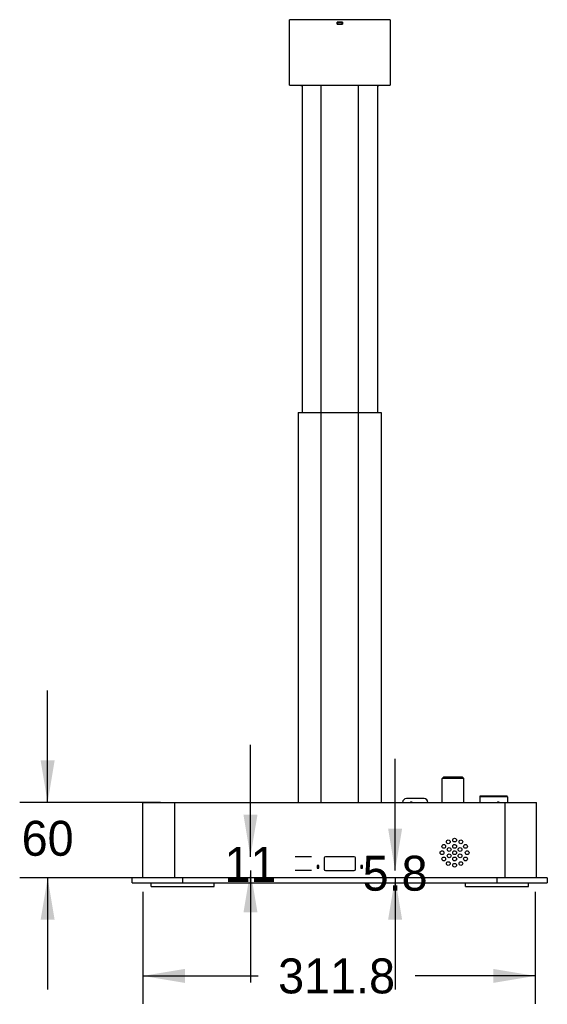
# Model space of a CAD drawing. Header units: inches. Extents: x 1.1 to 18.6, y 0.8 to 15.2.
# Tile 1 of 8: x 6.9 to 9.3, y 0.8 to 5.2. Entities that reach past the tile are written whole.
import ezdxf

# ---------------------------------------------------------------- set-up
doc = ezdxf.new("R2010")
doc.units = ezdxf.units.IN
doc.header["$LTSCALE"] = 1.21
doc.header["$MEASUREMENT"] = 0
doc.layers.get('0').update_dxf_attribs({"linetype": 'CONTINUOUS'})
doc.styles.get("Standard").update_dxf_attribs({"font": 'ar_wgl__.ttf'})
doc.dimstyles.new('DIMSTYLE_1', dxfattribs={"dimtxt": 0.15625, "dimasz": 0.1875, "dimexe": 0.125, "dimexo": 0.0625, "dimgap": 0.078125, "dimtad": 0, "dimtih": 1, "dimtoh": 1, "dimlfac": 7, "dimzin": 4, "dimdsep": 46, "dimtxsty": 'STANDARD', "dimblk": '_FILLED', "dimblk1": '_FILLED', "dimblk2": '_FILLED', "dimcen": 0.09, "dimazin": 1, "dimtfac": 1, "dimtofl": 0, "dimtmove": 0, "dimatfit": 3, "dimldrblk": '_FILLED', "dimfxl": 1, "dimtolj": 1, "dimtzin": 4, "dimarcsym": 0})

# ---------------------------------------------------------------- blocks, each defined once
blk = doc.blocks.new('_FILLED')
at = {"color": 0, "linetype": 'ByBlock'}
blk.add_solid([(0, 0), (-1, 0.167), (-1, -0.167)], dxfattribs=at)
blk = doc.blocks.new('*D7')
at = {"color": 2, "linetype": 'Continuous'}
for p, q in [((7.0354, 1.6604), (7.0354, 2.1604)), ((7.5399, 1.6604), (6.9104, 1.6604)), ((7.5764, 1.3229), (6.9104, 1.3229)), ((7.0354, 1.3229), (7.0354, 0.8229))]:
    blk.add_line(p, q, dxfattribs=at)
at = {"color": 2, "linetype": 'Continuous', "xscale": 0.1875, "yscale": 0.1875, "zscale": 0.1875}
for p, rotation in [((7.0354, 1.6604), 270), ((7.0354, 1.3229), 90)]:
    blk.add_blockref('_FILLED', p, dxfattribs=dict(at, rotation=rotation))
at = {"color": 2, "linetype": 'Continuous', "insert": (7.0354, 1.5779), "char_height": 0.15625, "width": 0.242797, "attachment_point": 2, "line_spacing_factor": 0.9}
blk.add_mtext('60', dxfattribs=at)
blk = doc.blocks.new('*D8')
at = {"color": 2, "linetype": 'Continuous'}
for p, q in [((7.4618, 1.2604), (7.4618, 0.7593)), ((9.2154, 1.2604), (9.2154, 0.7593)), ((7.4618, 0.8843), (7.9765, 0.8843)), ((9.2154, 0.8843), (8.6787, 0.8843))]:
    blk.add_line(p, q, dxfattribs=at)
at = {"color": 2, "linetype": 'Continuous', "xscale": 0.1875, "yscale": 0.1875, "zscale": 0.1875, "rotation": 180}
blk.add_blockref('_FILLED', (7.4618, 0.8843), dxfattribs=at)
at = {"color": 2, "linetype": 'Continuous', "xscale": 0.1875, "yscale": 0.1875, "zscale": 0.1875}
blk.add_blockref('_FILLED', (9.2154, 0.8843), dxfattribs=at)
at = {"color": 2, "linetype": 'Continuous', "insert": (8.3276, 0.9624), "char_height": 0.15625, "width": 0.546004, "attachment_point": 2, "line_spacing_factor": 0.9}
blk.add_mtext('311.8', dxfattribs=at)
blk = doc.blocks.new('*D9')
at = {"color": 2, "linetype": 'Continuous'}
for p, q in [((8.5893, 1.3556), (8.5893, 1.8556)), ((8.5893, 1.3229), (8.5893, 0.8229))]:
    blk.add_line(p, q, dxfattribs=at)
at = {"color": 2, "linetype": 'Continuous', "xscale": 0.1875, "yscale": 0.1875, "zscale": 0.1875}
for p, rotation in [((8.5893, 1.3556), 270), ((8.5893, 1.3229), 90)]:
    blk.add_blockref('_FILLED', p, dxfattribs=dict(at, rotation=rotation))
at = {"color": 2, "linetype": 'Continuous', "insert": (8.5893, 1.4217), "char_height": 0.15625, "width": 0.303206, "attachment_point": 2, "line_spacing_factor": 0.9}
blk.add_mtext('5.8', dxfattribs=at)
blk = doc.blocks.new('*D10')
at = {"color": 2, "linetype": 'Continuous'}
for p, q in [((7.9424, 1.4174), (7.9424, 1.9174)), ((8.2148, 1.4174), (8.1419, 1.4174)), ((7.9424, 1.3556), (7.9424, 0.8556)), ((8.2148, 1.3556), (8.1419, 1.3556))]:
    blk.add_line(p, q, dxfattribs=at)
at = {"color": 2, "linetype": 'Continuous', "xscale": 0.1875, "yscale": 0.1875, "zscale": 0.1875}
for p, rotation in [((7.9424, 1.4174), 270), ((7.9424, 1.3556), 90)]:
    blk.add_blockref('_FILLED', p, dxfattribs=dict(at, rotation=rotation))
at = {"color": 2, "linetype": 'Continuous', "insert": (7.9424, 1.461), "char_height": 0.15625, "width": 0.242797, "attachment_point": 2, "line_spacing_factor": 0.9}
blk.add_mtext('11', dxfattribs=at)

msp = doc.modelspace()

# ---------------------------------------------------------------- linework, layer by layer
at = {"color": 7, "linetype": 'Continuous'}
for p, q in [((8.117, 4.8679), (8.117, 5.1604)), ((8.5669, 5.1604), (8.117, 5.1604)), ((8.5669, 5.1604), (8.5669, 4.8679)), ((8.33, 5.1494), (8.33, 5.1404)), ((8.33, 5.1494), (8.3539, 5.1494)), ((8.3539, 5.1404), (8.33, 5.1404)), ((8.3304, 5.1404), (8.3304, 5.1494)), ((8.3535, 5.1491), (8.3304, 5.1491)), ((8.3304, 5.1407), (8.3535, 5.1407)), ((8.3307, 5.1407), (8.3307, 5.1491)), ((8.3317, 5.1491), (8.3317, 5.1407)), ((8.3521, 5.1407), (8.3521, 5.1491)), ((8.3532, 5.1491), (8.3532, 5.1407)), ((8.3535, 5.1494), (8.3535, 5.1404)), ((8.3539, 5.1404), (8.3539, 5.1494)), ((8.117, 4.8679), (8.5669, 4.8679)), ((8.1676, 4.8679), (8.1676, 4.8674)), ((8.1687, 4.8662), (8.1732, 4.8662)), ((8.1732, 4.8679), (8.1732, 3.4039)), ((8.2573, 4.8679), (8.2573, 3.4039)), ((8.4261, 3.4039), (8.4261, 4.8679)), ((8.5107, 4.8679), (8.5107, 3.4039)), ((8.5107, 4.8662), (8.5152, 4.8662)), ((8.5163, 4.8674), (8.5163, 4.8679)), ((8.1564, 3.4039), (8.1564, 1.6604)), ((8.1564, 3.4039), (8.5276, 3.4039)), ((8.2573, 3.4039), (8.2573, 1.6604)), ((8.426, 1.6604), (8.426, 3.4039)), ((8.5276, 3.4039), (8.5276, 1.6604)), ((8.806, 1.7729), (8.8003, 1.7673)), ((8.896, 1.7673), (8.8003, 1.7673)), ((8.8003, 1.6604), (8.8003, 1.7673)), ((8.8903, 1.7729), (8.806, 1.7729)), ((8.8903, 1.7729), (8.896, 1.7673)), ((8.896, 1.6604), (8.896, 1.7673)), ((8.7188, 1.6773), (8.64, 1.6773)), ((9.0915, 1.6857), (8.9678, 1.6857)), ((8.9678, 1.6857), (8.9678, 1.6604)), ((9.0887, 1.6885), (8.9706, 1.6885)), ((9.0915, 1.6857), (9.0915, 1.6604)), ((7.4618, 1.6604), (9.2222, 1.6604)), ((7.4618, 1.3229), (7.4618, 1.6604)), ((7.6024, 1.6604), (7.6024, 1.3229)), ((8.6575, 1.6621), (8.6642, 1.6621)), ((8.6575, 1.6621), (8.6575, 1.6604)), ((8.6642, 1.6621), (8.6642, 1.6604)), ((9.0467, 1.6621), (9.0534, 1.6621)), ((9.0467, 1.6621), (9.0467, 1.6604)), ((9.0534, 1.6621), (9.0534, 1.6604)), ((9.0816, 1.3229), (9.0816, 1.6604)), ((9.2222, 1.3229), (9.2222, 1.6604)), ((8.2717, 1.4118), (8.2717, 1.3612)), ((8.4066, 1.4174), (8.2773, 1.4174)), ((8.4123, 1.3612), (8.4123, 1.4118)), ((8.248, 1.3786), (8.2402, 1.3786)), ((8.2402, 1.3786), (8.2402, 1.3662)), ((8.2402, 1.3662), (8.248, 1.3662)), ((8.2407, 1.3786), (8.2407, 1.3662)), ((8.2475, 1.378), (8.2407, 1.378)), ((8.2407, 1.3668), (8.2475, 1.3668)), ((8.2475, 1.3662), (8.2475, 1.3786)), ((8.248, 1.3662), (8.248, 1.3786)), ((8.4438, 1.3786), (8.4359, 1.3786)), ((8.4359, 1.3786), (8.4359, 1.3662)), ((8.4359, 1.3662), (8.4438, 1.3662)), ((8.4364, 1.3786), (8.4364, 1.3662)), ((8.4432, 1.378), (8.4364, 1.378)), ((8.4364, 1.3668), (8.4432, 1.3668)), ((8.4432, 1.3662), (8.4432, 1.3786)), ((8.4438, 1.3662), (8.4438, 1.3786)), ((9.27, 1.3229), (7.414, 1.3229)), ((7.414, 1.3004), (7.414, 1.3229)), ((7.6389, 1.3229), (7.6389, 1.3004)), ((8.2773, 1.3556), (8.4066, 1.3556)), ((9.045, 1.3004), (9.045, 1.3229)), ((9.27, 1.3229), (9.27, 1.3004)), ((7.414, 1.3004), (9.27, 1.3004)), ((7.4983, 1.2836), (7.4983, 1.3004)), ((7.4983, 1.2836), (7.7795, 1.2836)), ((7.7795, 1.2836), (7.7795, 1.3004)), ((8.9044, 1.2836), (8.9044, 1.3004)), ((8.9044, 1.2836), (9.1856, 1.2836)), ((9.1856, 1.2836), (9.1856, 1.3004))]:
    msp.add_line(p, q, dxfattribs=at)
for centre in [(8.8555, 1.4917), (8.8068, 1.4635), (8.8273, 1.4841), (8.8311, 1.4495), (8.8555, 1.4635), (8.8798, 1.4495), (8.8836, 1.4841), (8.9042, 1.4635), (8.7992, 1.4354), (8.8068, 1.4073), (8.8311, 1.4214), (8.8555, 1.4354), (8.8555, 1.4073), (8.8798, 1.4214), (8.9042, 1.4073), (8.9117, 1.4354), (8.8273, 1.3867), (8.8555, 1.3792), (8.8836, 1.3867)]:
    msp.add_circle(centre, 0.00844, dxfattribs=at)
for centre, radius, start, end in [((8.1687, 4.8674), 0.00112, 180, 270), ((8.5152, 4.8674), 0.00112, 270, 360), ((8.64, 1.6604), 0.0169, 90, 180), ((8.7188, 1.6604), 0.0169, 0, 90), ((8.9706, 1.6857), 0.00281, 90, 180), ((9.0887, 1.6857), 0.00281, 0, 90), ((8.2773, 1.4118), 0.00562, 90, 180), ((8.4066, 1.4118), 0.00562, 0, 90), ((8.2773, 1.3612), 0.00562, 180, 270), ((8.4066, 1.3612), 0.00562, 270, 360)]:
    msp.add_arc(centre, radius, start, end, dxfattribs=at)

# ---------------------------------------------------------------- dimensions: what is measured, and where the dimension line sits
at = {"color": 2, "linetype": 'Continuous'}
for base, p1, p2, picture, middle in [((7.0354, 1.3229), (7.6024, 1.6604), (7.6389, 1.3229), '*D7', (7.0344, 1.4989)), ((7.9424, 1.3556), (8.2773, 1.4174), (8.2773, 1.3556), '*D10', (7.9341, 1.3832)), ((8.5893, 1.3229), (8.7768, 1.3556), (9.045, 1.3229), '*D9', (8.5887, 1.3427))]:
    dim = msp.add_linear_dim(base=base, p1=p1, p2=p2, angle=270, dimstyle='DIMSTYLE_1', dxfattribs=at)
    dim.commit()
    dim.dimension.update_dxf_attribs({"geometry": picture, "text_midpoint": middle, "dimtype": 160})
dim = msp.add_linear_dim(base=(9.2154, 0.8843), p1=(7.4618, 1.3229), p2=(9.2154, 1.3229), dimstyle='DIMSTYLE_1', dxfattribs=at)
dim.commit()
dim.dimension.update_dxf_attribs({"geometry": '*D8', "text_midpoint": (8.327, 0.8834), "dimtype": 160})

doc.saveas('drawing.dxf')
